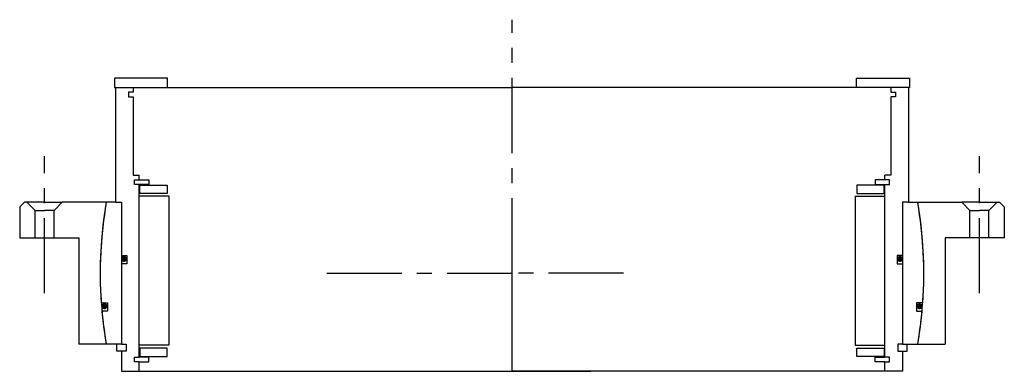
# Model space of a CAD drawing. Header units: millimetres. Extents: x -208 to 208, y -42 to 107.
import ezdxf

# ---------------------------------------------------------------- set-up
doc = ezdxf.new("R2010")
doc.units = ezdxf.units.MM
doc.linetypes.add('CENTER', pattern=[50.8, 31.75, -6.35, 6.35, -6.35])
doc.layers.add('Center', color=1, linetype='CENTER')

# ---------------------------------------------------------------- blocks, each defined once
blk = doc.blocks.new('4SF280-299 yderhus')
for p, q in [((-208, 28), (-206, 30)), ((-197.5, 30), (-206, 30)), ((-201.5, 26.5), (-205, 30)), ((-197.5, 30), (-190, 30)), ((-193.5, 26.5), (-190, 30)), ((-171.39, 30), (-190, 30)), ((171.39, 30), (190, 30)), ((197.5, 30), (190, 30)), ((193.5, 26.5), (190, 30)), ((197.5, 30), (206, 30)), ((201.5, 26.5), (205, 30)), ((208, 28), (206, 30)), ((-208, 28), (-208, 15)), ((-201.5, 26.5), (-197.5, 26.5)), ((-201.5, 15), (-201.5, 26.5)), ((-193.5, 26.5), (-197.5, 26.5)), ((-193.5, 15), (-193.5, 26.5)), ((193.5, 26.5), (197.5, 26.5)), ((193.5, 15), (193.5, 26.5)), ((201.5, 26.5), (197.5, 26.5)), ((201.5, 15), (201.5, 26.5)), ((208, 28), (208, 15)), ((-208, 15), (-197.5, 15)), ((-197.5, 15), (-193.5, 15)), ((-193.5, 15), (-183, 15)), ((-183, 15), (-183, -30)), ((183, 15), (183, -30)), ((193.5, 15), (183, 15)), ((197.5, 15), (193.5, 15)), ((208, 15), (197.5, 15)), ((-171.39, -30), (-183, -30)), ((171.39, -30), (183, -30))]:
    blk.add_line(p, q)
for start, end in [(170.0718, 189.9282), (350.0718, 9.9282)]:
    blk.add_arc((0, 0), 174, start, end)
at = {"layer": 'Center'}
for p, q in [((-197.5, -8.46), (-197.5, 49.54)), ((197.5, -8.46), (197.5, 49.54)), ((0, -30), (0, 30)), ((-78.25, 0), (0, 0)), ((47.13, 0), (0, 0))]:
    blk.add_line(p, q, dxfattribs=at)
blk = doc.blocks.new('in-sf290')
for p, q in [((-145.5, 82.5), (-168, 82.5)), ((-168, 82.5), (-168, 78.5)), ((-145.5, 78.5), (-145.5, 82.5)), ((145.5, 82.5), (168, 82.5)), ((145.5, 78.5), (145.5, 82.5)), ((168, 82.5), (168, 78.5)), ((-168, 78.5), (-145.5, 78.5)), ((-167.5, 78.5), (-167.5, 30)), ((-167.5, 78.5), (-160, 78.5)), ((-162, 76.5), (-162, 74.5)), ((-160, 76.5), (-162, 76.5)), ((-160, 78.5), (0, 78.5)), ((-160, 78.5), (-160, 76.5)), ((160, 78.5), (0, 78.5)), ((168, 78.5), (145.5, 78.5)), ((160, 78.5), (160, 76.5)), ((167.5, 78.5), (160, 78.5)), ((160, 76.5), (162, 76.5)), ((162, 76.5), (162, 74.5)), ((167.5, 78.5), (167.5, 30)), ((-162, 74.5), (-160, 74.5)), ((-160, 74.5), (-160, 41.5)), ((160, 74.5), (160, 41.5)), ((162, 74.5), (160, 74.5)), ((-160, 41.5), (-157.5, 41.5)), ((-159.5, 39.5), (-157.5, 39.5)), ((-159.5, 37.5), (-159.5, 39.5)), ((-157.5, 37.5), (-159.5, 37.5)), ((-157.5, 39.5), (-157.5, 41.5)), ((-157.5, 39.5), (-153.5, 39.5)), ((-157.5, -35.5), (-157.5, 37.5)), ((-153.5, 37.5), (-157.5, 37.5)), ((-153.5, 39.5), (-153.5, 37.5)), ((157.5, 39.5), (153.5, 39.5)), ((153.5, 39.5), (153.5, 37.5)), ((153.5, 37.5), (157.5, 37.5)), ((160, 41.5), (157.5, 41.5)), ((157.5, 39.5), (157.5, 41.5)), ((159.5, 39.5), (157.5, 39.5)), ((157.5, -35.5), (157.5, 37.5)), ((157.5, 37.5), (159.5, 37.5)), ((159.5, 37.5), (159.5, 39.5)), ((-157.25, 37.25), (-145.75, 37.25)), ((-157.25, 33.75), (-157.25, 37.25)), ((-145.75, 33.75), (-157.25, 33.75)), ((-145.75, 37.25), (-145.75, 33.75)), ((157.25, 37.25), (145.75, 37.25)), ((145.75, 37.25), (145.75, 33.75)), ((145.75, 33.75), (157.25, 33.75)), ((157.25, 33.75), (157.25, 37.25)), ((-167.5, 30), (-171.39, 30)), ((-167.5, 30), (-165, 30)), ((-165, 30), (-165, -30)), ((-165, 30), (-165, 7.5)), ((-145, 32.5), (-157.5, 32.5)), ((-145, 32.5), (-145, -30.5)), ((145, 32.5), (145, -30.5)), ((145, 32.5), (157.5, 32.5)), ((165, 30), (165, -30)), ((165, 30), (165, 7.5)), ((167.5, 30), (165, 30)), ((167.5, 30), (171.39, 30)), ((-165, 7.5), (-162.8, 7.5)), ((-162.8, 7.5), (-162.8, 4)), ((162.8, 7.5), (162.8, 4)), ((165, 7.5), (162.8, 7.5)), ((-165, 4), (-165, -30)), ((-162.8, 4), (-165, 4)), ((162.8, 4), (165, 4)), ((165, 4), (165, -30)), ((-173.55, -12.5), (-170.88, -12.5)), ((-170.88, -16), (-173.26, -16)), ((-170.88, -12.5), (-170.88, -16)), ((173.55, -12.5), (170.88, -12.5)), ((170.88, -12.5), (170.88, -16)), ((170.88, -16), (173.26, -16)), ((-165, -30), (-171.39, -30)), ((-167, -33), (-167, -30)), ((-165, -33), (-167, -33)), ((-165, -30), (-163, -30)), ((-165, -33), (-165, -41.5)), ((-163, -33), (-165, -33)), ((-163, -30), (-163, -33)), ((-145, -30.5), (-157.5, -30.5)), ((-145.75, -31.75), (-157.25, -31.75)), ((-157.25, -31.75), (-157.25, -35.25)), ((-145.75, -35.25), (-145.75, -31.75)), ((145, -30.5), (157.5, -30.5)), ((145.75, -35.25), (145.75, -31.75)), ((145.75, -31.75), (157.25, -31.75)), ((157.25, -31.75), (157.25, -35.25)), ((165, -30), (163, -30)), ((163, -30), (163, -33)), ((163, -33), (165, -33)), ((165, -30), (171.39, -30)), ((165, -33), (165, -41.5)), ((165, -33), (167, -33)), ((167, -33), (167, -30)), ((-159.5, -35.5), (-157.5, -35.5)), ((-159.5, -37.5), (-159.5, -35.5)), ((-153.5, -35.5), (-157.5, -35.5)), ((-157.25, -35.25), (-145.75, -35.25)), ((-153.5, -37.5), (-153.5, -35.5)), ((157.25, -35.25), (145.75, -35.25)), ((153.5, -35.5), (157.5, -35.5)), ((153.5, -37.5), (153.5, -35.5)), ((159.5, -35.5), (157.5, -35.5)), ((159.5, -37.5), (159.5, -35.5)), ((-165, -41.5), (-157.5, -41.5)), ((-157.5, -37.5), (-159.5, -37.5)), ((-157.5, -37.5), (-153.5, -37.5)), ((-157.5, -41.5), (-157.5, -37.5)), ((-157.5, -41.5), (0, -41.5)), ((157.5, -41.5), (0, -41.5)), ((0, -41.5), (33.3, -41.5)), ((157.5, -37.5), (153.5, -37.5)), ((157.5, -37.5), (159.5, -37.5)), ((157.5, -41.5), (157.5, -37.5)), ((165, -41.5), (157.5, -41.5))]:
    blk.add_line(p, q)
at = {"const_width": 1.2}
for points in [[(-163.26, 6, -1), (-164.56, 6, -1)], [(163.26, 6, 1), (164.56, 6, 1)], [(-171.5, -14, -1), (-172.8, -14, -1)], [(171.5, -14, 1), (172.8, -14, 1)]]:
    blk.add_lwpolyline(points, format="xyb", close=True, dxfattribs=at)
for start, end in [(170.0718, 184.1196), (355.8804, 9.9282), (185.276, 189.9282), (350.0718, 354.724)]:
    blk.add_arc((0, 0), 174, start, end)
at = {"layer": 'Center'}
for p, q in [((0, 0), (0, 107.19)), ((0, -41.5), (0, 0))]:
    blk.add_line(p, q, dxfattribs=at)

msp = doc.modelspace()

# ---------------------------------------------------------------- block references
for name in ['in-sf290', '4SF280-299 yderhus']:
    msp.add_blockref(name, (0, 0))

doc.saveas('drawing.dxf')
